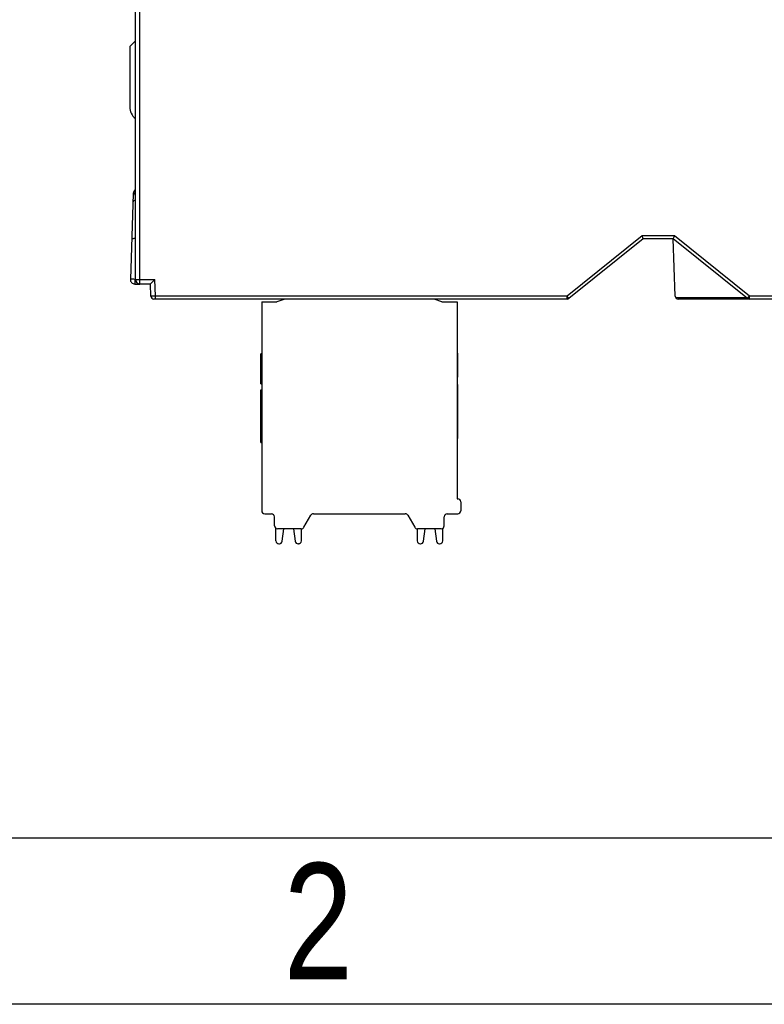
# Model space of a CAD drawing. Header units: millimetres. Extents: x -57 to 1892, y -935 to -279.
# Tile 4 of 40: x 1118 to 1168, y -935 to -870. Entities that reach past the tile are written whole.
import ezdxf
from ezdxf.enums import TextEntityAlignment as Align

# ---------------------------------------------------------------- set-up
doc = ezdxf.new("R2010")
doc.units = ezdxf.units.MM
doc.header["$LTSCALE"] = 30.734
doc.layers.get('0').update_dxf_attribs({"linetype": 'CONTINUOUS'})
for name, color, linetype in [('02___PRT_ALL_AXES', 7, 'CONTINUOUS'), ('09_ALL_ROUNDS', 7, 'CONTINUOUS'), ('10_ALL_CHAMFER', 7, 'CONTINUOUS')]:
    doc.layers.add(name, color=color, linetype=linetype)
doc.styles.get("Standard").update_dxf_attribs({"font": 'txt', "width": 0.707})

# ---------------------------------------------------------------- blocks, each defined once
blk = doc.blocks.new('3')
at = {"color": 2}
for points in [[(6302.12, 123.22), (6302.12, 1548.82), (8318.12, 1548.82), (8318.12, 123.22)], [(6422.12, 147.22), (6422.12, 1524.82), (8294.12, 1524.82), (8294.12, 147.22)]]:
    blk.add_lwpolyline(points, close=True, dxfattribs=at)
at = {"color": 2, "width": 0.8}
blk.add_text('2', height=16.8, dxfattribs=at).set_placement((6680.12, 135.22), align=Align.MIDDLE_CENTER)

msp = doc.modelspace()

# ---------------------------------------------------------------- linework, layer by layer
at = {"linetype": 'Continuous'}
for p, q in [((1125.505, -881.402), (1125.306, -887.112)), ((1159.373, -884.222), (1154.373, -888.222)), ((1159.444, -884.422), (1154.498, -888.379)), ((1161.514, -884.222), (1159.373, -884.222)), ((1161.444, -884.422), (1159.444, -884.422)), ((1166.389, -888.379), (1161.444, -884.422)), ((1161.577, -888.229), (1161.444, -884.422)), ((1166.514, -888.222), (1161.514, -884.222)), ((1125.606, -887.112), (1125.606, -887.422)), ((1126.972, -888.222), (1126.933, -887.122)), ((1125.606, -887.422), (1125.944, -887.422)), ((1126.672, -888.229), (1126.644, -887.422)), ((1126.675, -888.229), (1126.672, -888.229)), ((1126.972, -888.222), (1126.675, -888.229)), ((1154.373, -888.422), (1126.872, -888.422)), ((1126.972, -888.422), (1126.972, -888.222)), ((1154.373, -888.222), (1126.972, -888.222)), ((1154.498, -888.379), (1154.373, -888.222)), ((1154.373, -888.422), (1154.373, -888.222)), ((1166.302, -888.337), (1161.613, -888.337)), ((1171.356, -888.422), (1161.776, -888.422)), ((1166.389, -888.379), (1166.514, -888.222)), ((1171.366, -888.222), (1166.514, -888.222)), ((1166.514, -888.422), (1166.514, -888.222))]:
    msp.add_line(p, q, dxfattribs=at)
at = {"color": 7, "linetype": 'Continuous'}
for p, q in [((1135.578, -888.422), (1135.048, -888.615)), ((1146.048, -888.615), (1145.518, -888.422)), ((1134.048, -888.615), (1135.048, -888.615)), ((1134.048, -888.615), (1134.048, -902.515)), ((1146.048, -888.615), (1147.048, -888.615)), ((1147.048, -888.615), (1147.048, -901.715)), ((1134.048, -892.065), (1133.998, -892.065)), ((1133.998, -894.065), (1133.998, -892.065)), ((1147.098, -892.015), (1147.048, -892.015)), ((1147.098, -893.615), (1147.098, -892.015)), ((1147.098, -893.615), (1147.048, -893.615)), ((1133.998, -894.065), (1134.048, -894.065)), ((1147.048, -894.115), (1147.098, -894.115)), ((1147.098, -897.715), (1147.098, -894.115)), ((1133.998, -894.465), (1134.048, -894.465)), ((1133.998, -897.965), (1133.998, -894.465)), ((1147.048, -897.715), (1147.098, -897.715)), ((1133.998, -897.965), (1134.048, -897.965)), ((1147.048, -901.715), (1147.098, -901.715)), ((1147.298, -901.915), (1147.298, -902.515)), ((1134.248, -902.715), (1134.698, -902.715)), ((1134.898, -903.515), (1134.898, -902.915)), ((1136.856, -903.615), (1137.318, -902.815)), ((1137.491, -902.715), (1143.605, -902.715)), ((1143.778, -902.815), (1144.24, -903.615)), ((1146.198, -903.515), (1146.198, -902.915)), ((1146.398, -902.715), (1147.098, -902.715)), ((1134.998, -904.515), (1134.998, -903.688)), ((1136.683, -903.715), (1135.098, -903.715)), ((1135.421, -904.541), (1135.53, -903.715)), ((1136.166, -903.715), (1136.275, -904.541)), ((1136.698, -904.515), (1136.698, -903.715)), ((1144.398, -903.715), (1144.398, -904.515)), ((1145.998, -903.715), (1144.414, -903.715)), ((1144.821, -904.541), (1144.93, -903.715)), ((1145.566, -903.715), (1145.675, -904.541)), ((1146.098, -904.515), (1146.098, -903.688)), ((1135.198, -904.715), (1135.223, -904.715)), ((1136.498, -904.715), (1136.473, -904.715)), ((1144.598, -904.715), (1144.623, -904.715)), ((1145.873, -904.715), (1145.898, -904.715))]:
    msp.add_line(p, q, dxfattribs=at)
at = {"linetype": 'Continuous'}
for points in [[(1125.644, -881.84), (1125.638, -881.841), (1125.576, -881.859), (1125.528, -881.883), (1125.498, -881.912), (1125.486, -881.944)], [(1125.644, -884.394), (1125.622, -884.394), (1125.548, -884.398), (1125.486, -884.408), (1125.439, -884.421), (1125.409, -884.436), (1125.399, -884.455)], [(1159.444, -884.422), (1159.442, -884.416), (1159.435, -884.397), (1159.424, -884.366), (1159.409, -884.325), (1159.392, -884.276), (1159.373, -884.222)], [(1161.444, -884.422), (1161.446, -884.416), (1161.453, -884.397), (1161.464, -884.366), (1161.478, -884.325), (1161.495, -884.276), (1161.514, -884.222)], [(1125.391, -887.108), (1125.354, -887.108), (1125.328, -887.109), (1125.311, -887.11), (1125.306, -887.112)], [(1125.606, -887.112), (1125.547, -887.11), (1125.49, -887.109), (1125.437, -887.108), (1125.391, -887.108)]]:
    msp.add_lwpolyline(points, dxfattribs=at)
for centre, radius, start, end in [((1125.799, -881.582), 0.3, 121.44938, 178), ((1125.805, -881.412), 0.3, 122.89839, 178), ((1125.606, -887.122), 0.3, 178, 270), ((1126.872, -888.222), 0.2, 182, 270), ((1154.373, -888.222), 0.2, 270, 308.65981), ((1161.776, -888.222), 0.2, 182, 270), ((1166.514, -888.222), 0.2, 231.34019, 270)]:
    msp.add_arc(centre, radius, start, end, dxfattribs=at)
at = {"color": 7, "linetype": 'Continuous'}
for centre, start, end in [((1147.098, -901.915), 0, 90), ((1134.248, -902.515), 179.98689, 269.99934), ((1134.698, -902.915), 0, 90), ((1137.491, -902.915), 90, 150), ((1143.605, -902.915), 30, 90), ((1146.398, -902.915), 90, 180), ((1147.098, -902.515), 270, 0), ((1135.098, -903.515), 180, 270), ((1136.683, -903.515), 270, 330), ((1144.414, -903.515), 210, 270), ((1145.998, -903.515), 270, 0), ((1135.198, -904.515), 180, 270), ((1135.223, -904.515), 270, 352.5), ((1136.473, -904.515), 187.5, 270), ((1136.498, -904.515), 270, 0), ((1144.598, -904.515), 180, 270), ((1144.623, -904.515), 270, 352.5), ((1145.873, -904.515), 187.5, 270), ((1145.898, -904.515), 270, 0)]:
    msp.add_arc(centre, 0.2, start, end, dxfattribs=at)
at = {"layer": '02___PRT_ALL_AXES', "linetype": 'Continuous'}
for p, q in [((1125.644, -887.122), (1125.644, -868.422)), ((1125.944, -887.422), (1125.944, -868.422)), ((1125.644, -887.122), (1126.933, -887.122)), ((1126.644, -887.422), (1125.944, -887.422))]:
    msp.add_line(p, q, dxfattribs=at)
for points in [[(1126.644, -887.422), (1126.65, -887.416), (1126.667, -887.398), (1126.695, -887.369), (1126.731, -887.332), (1126.823, -887.236)], [(1126.823, -887.236), (1126.877, -887.182), (1126.933, -887.122)]]:
    msp.add_lwpolyline(points, dxfattribs=at)
msp.add_arc((1125.944, -887.122), 0.3, 180, 270, dxfattribs=at)
at = {"layer": '09_ALL_ROUNDS', "linetype": 'Continuous'}
msp.add_line((1125.262, -871.622), (1125.262, -875.622), dxfattribs=at)
msp.add_arc((1126.262, -875.622), 1, 180, 231.72553, dxfattribs=at)
at = {"layer": '10_ALL_CHAMFER', "linetype": 'Continuous'}
msp.add_line((1125.644, -871.241), (1125.262, -871.622), dxfattribs=at)

# ---------------------------------------------------------------- block references
at = {"xscale": 0.4605890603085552, "yscale": 0.4605890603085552, "zscale": 0.4605890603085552}
msp.add_blockref('3', (-1938.976, -992.114), dxfattribs=at)

doc.saveas('drawing.dxf')
